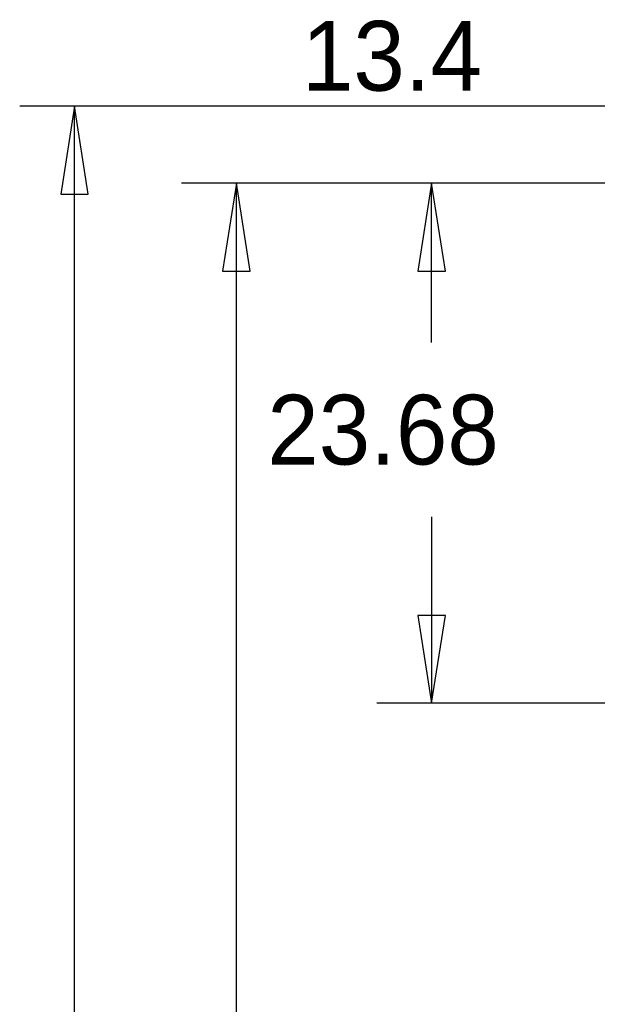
# Model space of a CAD drawing. Extents: x -28 to 211, y -50 to 129.
# Tile 3 of 18: x -28 to -1, y 55 to 100. Entities that reach past the tile are written whole.
import ezdxf

# ---------------------------------------------------------------- set-up
doc = ezdxf.new("R2010")
doc.units = 0
doc.layers.add('BG_DIMEMSION_TOP', color=161, linetype='CONTINUOUS')

msp = doc.modelspace()

# ---------------------------------------------------------------- linework, layer by layer
at = {"layer": 'BG_DIMEMSION_TOP'}
for points in [[(0.500101, 95.999986), (-27.518893, 95.999986)], [(-24.394058, 91.999994), (-25.019, 95.999986), (-25.643942, 91.999994), (-24.394058, 91.999994)], [(-25.019, 51.72075), (-25.019, 95.999986)], [(1.0001, 92.499993), (-20.152893, 92.499993)], [(-17.028058, 88.500001), (-17.653, 92.499993), (-18.277942, 88.500001), (-17.028058, 88.500001)], [(-17.653, 51.72075), (-17.653, 92.499993)], [(1.0001, 92.499993), (-11.262893, 92.499993)], [(-8.138058, 88.500001), (-8.763, 92.499993), (-9.387942, 88.500001), (-8.138058, 88.500001)], [(-8.763, 85.24875), (-8.763, 92.499993)], [(-8.763, 77.31125), (-8.763, 68.823865)], [(-9.387942, 72.823857), (-8.763, 68.823865), (-8.138058, 72.823857), (-9.387942, 72.823857)], [(1.775612, 68.823865), (-11.262893, 68.823865)]]:
    msp.add_lwpolyline(points, dxfattribs=at)

# ---------------------------------------------------------------- texts
at = {"layer": 'BG_DIMEMSION_TOP', "width": 0.992}
for s, p in [('13.4', (-14.6685, 96.7105)), ('23.68', (-16.2433, 79.6925))]:
    msp.add_text(s, height=3.175, dxfattribs=at).set_placement(p)

doc.saveas('drawing.dxf')
